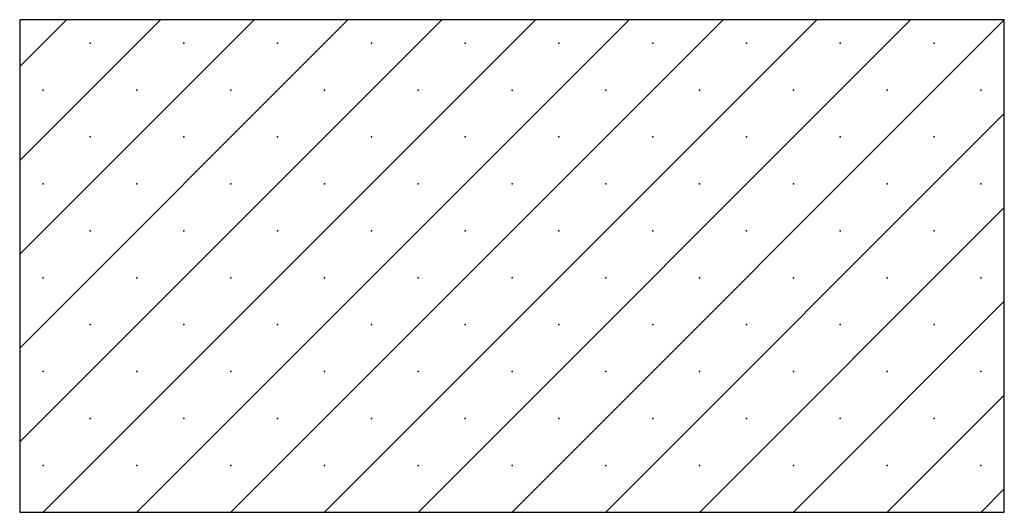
# Model space of a CAD drawing. Header units: metres. Extents: x -4 to 59.8, y 277.5 to 306.2.
# Tile 4 of 10: x 48.7 to 50.3, y 289.1 to 289.9. Entities that reach past the tile are written whole.
import ezdxf

# ---------------------------------------------------------------- set-up
doc = ezdxf.new("R2010")
doc.units = ezdxf.units.M
doc.linetypes.add('SOLID', pattern=[0])

msp = doc.modelspace()

# ---------------------------------------------------------------- linework, layer by layer
at = {"color": 7, "linetype": 'SOLID'}
for points in [[(48.718, 289.8345), (48.7942, 289.9107)], [(48.718, 289.6821), (48.9466, 289.9107)], [(48.718, 289.5297), (49.099, 289.9107)], [(48.718, 289.3773), (49.2514, 289.9107)], [(48.718, 289.2249), (49.4038, 289.9107)], [(48.718, 289.8345), (48.7942, 289.9107)], [(48.718, 289.6821), (48.9466, 289.9107)], [(48.718, 289.5297), (49.099, 289.9107)], [(48.718, 289.3773), (49.2514, 289.9107)], [(48.718, 289.2249), (49.4038, 289.9107)], [(48.718, 289.1107), (50.318, 289.1107), (50.318, 289.9107), (48.718, 289.9107), (48.718, 289.1107)], [(48.7562, 289.1107), (49.5562, 289.9107)], [(48.7562, 289.1107), (49.5562, 289.9107)], [(48.9086, 289.1107), (49.7086, 289.9107)], [(48.9086, 289.1107), (49.7086, 289.9107)], [(49.061, 289.1107), (49.861, 289.9107)], [(49.061, 289.1107), (49.861, 289.9107)], [(49.2134, 289.1107), (50.0134, 289.9107)], [(49.2134, 289.1107), (50.0134, 289.9107)], [(49.3658, 289.1107), (50.1658, 289.9107)], [(49.3658, 289.1107), (50.1658, 289.9107)], [(49.5182, 289.1107), (50.318, 289.9105)], [(49.5182, 289.1107), (50.318, 289.9105)], [(49.6706, 289.1107), (50.318, 289.7581)], [(49.6706, 289.1107), (50.318, 289.7581)], [(49.823, 289.1107), (50.318, 289.6057)], [(49.823, 289.1107), (50.318, 289.6057)], [(49.9754, 289.1107), (50.318, 289.4533)], [(49.9754, 289.1107), (50.318, 289.4533)], [(50.1278, 289.1107), (50.318, 289.3009)], [(50.1278, 289.1107), (50.318, 289.3009)], [(50.2802, 289.1107), (50.318, 289.1485)], [(50.2802, 289.1107), (50.318, 289.1485)]]:
    msp.add_lwpolyline(points, dxfattribs=at)
at = {"color": 7}
for p in [(48.8323, 289.8726), (48.9847, 289.8726), (49.1371, 289.8726), (49.2895, 289.8726), (49.4419, 289.8726), (49.5943, 289.8726), (49.7467, 289.8726), (49.8991, 289.8726), (50.0515, 289.8726), (50.2039, 289.8726), (48.7561, 289.7964), (48.9085, 289.7964), (49.0609, 289.7964), (49.2133, 289.7964), (49.3657, 289.7964), (49.5181, 289.7964), (49.6705, 289.7964), (49.8229, 289.7964), (49.9753, 289.7964), (50.1277, 289.7964), (50.2801, 289.7964), (48.8323, 289.7202), (48.9847, 289.7202), (49.1371, 289.7202), (49.2895, 289.7202), (49.4419, 289.7202), (49.5943, 289.7202), (49.7467, 289.7202), (49.8991, 289.7202), (50.0515, 289.7202), (50.2039, 289.7202), (48.7561, 289.644), (48.9085, 289.644), (49.0609, 289.644), (49.2133, 289.644), (49.3657, 289.644), (49.5181, 289.644), (49.6705, 289.644), (49.8229, 289.644), (49.9753, 289.644), (50.1277, 289.644), (50.2801, 289.644), (48.8323, 289.5678), (48.9847, 289.5678), (49.1371, 289.5678), (49.2895, 289.5678), (49.4419, 289.5678), (49.5943, 289.5678), (49.7467, 289.5678), (49.8991, 289.5678), (50.0515, 289.5678), (50.2039, 289.5678), (48.7561, 289.4916), (48.9085, 289.4916), (49.0609, 289.4916), (49.2133, 289.4916), (49.3657, 289.4916), (49.5181, 289.4916), (49.6705, 289.4916), (49.8229, 289.4916), (49.9753, 289.4916), (50.1277, 289.4916), (50.2801, 289.4916), (48.8323, 289.4154), (48.9847, 289.4154), (49.1371, 289.4154), (49.2895, 289.4154), (49.4419, 289.4154), (49.5943, 289.4154), (49.7467, 289.4154), (49.8991, 289.4154), (50.0515, 289.4154), (50.2039, 289.4154), (48.7561, 289.3392), (48.9085, 289.3392), (49.0609, 289.3392), (49.2133, 289.3392), (49.3657, 289.3392), (49.5181, 289.3392), (49.6705, 289.3392), (49.8229, 289.3392), (49.9753, 289.3392), (50.1277, 289.3392), (50.2801, 289.3392), (48.8323, 289.263), (48.9847, 289.263), (49.1371, 289.263), (49.2895, 289.263), (49.4419, 289.263), (49.5943, 289.263), (49.7467, 289.263), (49.8991, 289.263), (50.0515, 289.263), (50.2039, 289.263), (48.7561, 289.1868), (48.9085, 289.1868), (49.0609, 289.1868), (49.2133, 289.1868), (49.3657, 289.1868), (49.5181, 289.1868), (49.6705, 289.1868), (49.8229, 289.1868), (49.9753, 289.1868), (50.1277, 289.1868), (50.2801, 289.1868)]:
    msp.add_point(p, dxfattribs=at)

doc.saveas('drawing.dxf')
